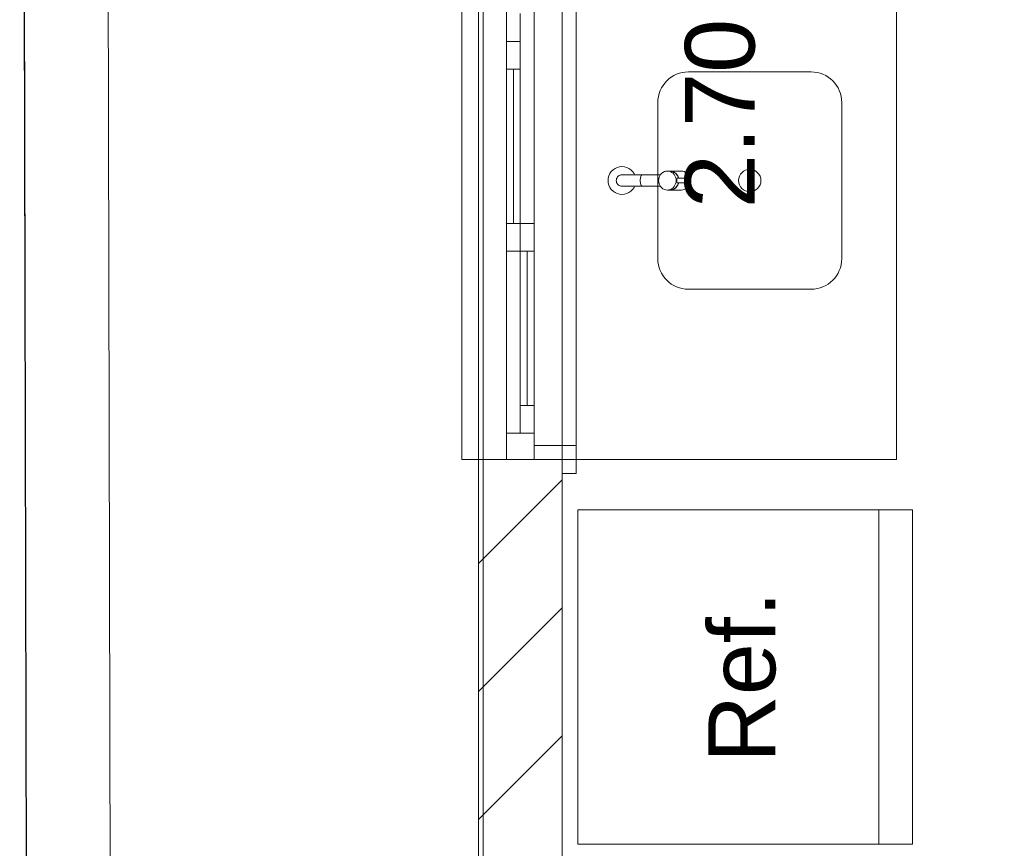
# Model space of a CAD drawing. Header units: millimetres. Extents: x 2826 to 3034, y 1533 to 1590.
# Tile 136 of 248: x 2986.35 to 2988.12, y 1552.79 to 1554.28. Entities that reach past the tile are written whole.
import ezdxf
from ezdxf.enums import TextEntityAlignment as Align

# ---------------------------------------------------------------- set-up
doc = ezdxf.new("R2010")
doc.units = ezdxf.units.MM
doc.layers.add('_Caneta_No__220', color=7, linetype='Continuous', lineweight=15, true_color=0x8a8a8a)
doc.styles.add('ESTILO_GERADO_2', font='arial.ttf')

# ---------------------------------------------------------------- blocks, each defined once
blk = doc.blocks.new('A$Cdd268059')
at = {"layer": '_Caneta_No__220'}
h = blk.add_hatch(dxfattribs=at)
h.set_pattern_fill('TIJOLO_COMUM_0005', color=256, style=0, pattern_type=2)
h.set_pattern_definition([(44.99999999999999, (0.02328418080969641, 0.619311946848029), (-0.114904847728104, 0.114904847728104), [])])
h.paths.add_polyline_path([(0.8232841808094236, 1.969311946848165), (0.9732842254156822, 1.969311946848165), (0.9732842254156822, 6.793521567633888), (0.8232841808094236, 6.793521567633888)])
for p, q in [((4.547473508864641e-13, 11.61714340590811), (0.02553427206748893, 1.469247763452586e-07)), ((0, 11.61714340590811), (0.02206783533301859, 1.01931194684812)), ((0.8232841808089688, 1.819311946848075), (0.8232841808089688, 10.41714351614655)), ((0.9732841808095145, 8.76931194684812), (0.9732841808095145, 6.069311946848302)), ((0.7932841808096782, 6.793521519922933), (0.7932841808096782, 8.293521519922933)), ((0.8232841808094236, 6.793521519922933), (0.8232841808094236, 8.293521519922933)), ((0.9732841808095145, 6.793521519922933), (0.9732841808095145, 8.293521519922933)), ((0.9982841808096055, 6.818521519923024), (0.9982841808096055, 8.268521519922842)), ((0.8732841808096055, 7.543521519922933), (0.8732841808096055, 7.920021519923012)), ((0.9232841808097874, 7.920021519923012), (0.9232841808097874, 7.543521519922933)), ((0.9732841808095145, 6.793521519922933), (0.9732841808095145, 7.793521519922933)), ((1.573284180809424, 6.793521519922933), (1.573284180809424, 7.793521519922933)), ((0.8732841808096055, 7.543521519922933), (0.8732841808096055, 7.593521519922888)), ((0.8982841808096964, 7.593521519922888), (0.8982841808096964, 7.543521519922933)), ((0.8732841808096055, 7.167021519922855), (0.8732841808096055, 7.543521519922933)), ((0.8732841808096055, 7.493521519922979), (0.8732841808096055, 7.543521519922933)), ((0.8732841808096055, 7.543521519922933), (0.8982841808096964, 7.543521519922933)), ((0.8982841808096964, 7.543521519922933), (0.8732841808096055, 7.543521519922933)), ((0.8982841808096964, 7.543521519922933), (0.8982841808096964, 7.493521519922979)), ((0.9232841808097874, 7.543521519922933), (0.9232841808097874, 7.167021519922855)), ((0.8982841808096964, 7.493521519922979), (0.8732841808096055, 7.493521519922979)), ((0.8732841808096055, 7.217021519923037), (0.8732841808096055, 7.493521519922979)), ((0.8857841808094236, 7.217021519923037), (0.8857841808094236, 7.493521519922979)), ((0.8982841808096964, 7.493521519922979), (0.8982841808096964, 7.217021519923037)), ((1.064647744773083, 7.313079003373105), (1.068217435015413, 7.315578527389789)), ((1.068217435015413, 7.315578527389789), (1.072166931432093, 7.317420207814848)), ((1.072166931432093, 7.317420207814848), (1.076376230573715, 7.318548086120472)), ((1.076376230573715, 7.318548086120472), (1.080717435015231, 7.318927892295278)), ((1.080717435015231, 7.318927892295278), (1.085058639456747, 7.318548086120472)), ((1.085058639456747, 7.318548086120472), (1.089267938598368, 7.317420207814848)), ((1.089267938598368, 7.317420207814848), (1.093217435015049, 7.315578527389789)), ((1.093217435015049, 7.315578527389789), (1.096787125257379, 7.313079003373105)), ((1.05571743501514, 7.293927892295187), (1.056097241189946, 7.298269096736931)), ((1.056097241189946, 7.298269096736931), (1.057225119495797, 7.302478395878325)), ((1.057225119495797, 7.302478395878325), (1.059066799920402, 7.306427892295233)), ((1.059066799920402, 7.306427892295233), (1.061566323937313, 7.309997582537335)), ((1.061566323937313, 7.309997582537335), (1.064647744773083, 7.313079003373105)), ((1.070573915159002, 7.295716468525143), (1.071038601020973, 7.297450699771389)), ((1.071038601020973, 7.297450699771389), (1.071797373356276, 7.299077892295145)), ((1.071797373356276, 7.299077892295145), (1.072827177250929, 7.300548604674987)), ((1.072827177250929, 7.300548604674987), (1.074096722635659, 7.301818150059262)), ((1.074096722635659, 7.301818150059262), (1.075567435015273, 7.302847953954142)), ((1.075567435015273, 7.302847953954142), (1.077194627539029, 7.303606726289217)), ((1.077194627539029, 7.303606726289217), (1.078928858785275, 7.304071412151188)), ((1.078928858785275, 7.304071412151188), (1.080717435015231, 7.304227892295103)), ((1.080717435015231, 7.304227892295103), (1.081858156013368, 7.304227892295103)), ((1.081858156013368, 7.304227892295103), (1.085235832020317, 7.304227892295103)), ((1.085235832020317, 7.304227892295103), (1.090718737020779, 7.304227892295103)), ((1.090718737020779, 7.304227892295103), (1.098093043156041, 7.304227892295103)), ((1.096787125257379, 7.313079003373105), (1.099868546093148, 7.309997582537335)), ((1.098093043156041, 7.304227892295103), (1.107071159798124, 7.304227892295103)), ((1.099868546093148, 7.309997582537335), (1.10236807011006, 7.306427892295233)), ((1.10236807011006, 7.306427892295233), (1.103393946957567, 7.304227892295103)), ((1.107071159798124, 7.304227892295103), (1.11730294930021, 7.304227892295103)), ((1.113677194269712, 7.297450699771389), (1.113503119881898, 7.295716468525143)), ((1.113961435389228, 7.299077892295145), (1.113677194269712, 7.297450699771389)), ((1.114347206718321, 7.300548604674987), (1.113961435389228, 7.299077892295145)), ((1.114822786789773, 7.301818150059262), (1.114347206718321, 7.300548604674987)), ((1.115373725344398, 7.302847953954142), (1.114822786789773, 7.301818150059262)), ((1.115983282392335, 7.303606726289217), (1.115373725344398, 7.302847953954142)), ((1.116632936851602, 7.304071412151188), (1.115983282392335, 7.303606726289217)), ((1.11730294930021, 7.304227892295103), (1.116632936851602, 7.304071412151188)), ((1.149635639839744, 7.304227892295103), (1.11730294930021, 7.304227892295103)), ((1.146355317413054, 7.293927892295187), (1.146594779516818, 7.2968799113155)), ((1.146594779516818, 7.2968799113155), (1.147305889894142, 7.299742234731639)), ((1.147305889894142, 7.299742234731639), (1.14846704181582, 7.3024278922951)), ((1.14846704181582, 7.3024278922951), (1.150042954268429, 7.304855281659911)), ((1.150042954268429, 7.304855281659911), (1.151985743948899, 7.306950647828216)), ((1.151985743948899, 7.306950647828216), (1.154236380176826, 7.308650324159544)), ((1.154236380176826, 7.308650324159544), (1.156726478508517, 7.309902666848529)), ((1.156726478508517, 7.309902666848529), (1.159380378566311, 7.310669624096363)), ((1.159380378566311, 7.310669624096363), (1.162117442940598, 7.31092789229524)), ((1.162117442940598, 7.31092789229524), (1.164854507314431, 7.310669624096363)), ((1.166612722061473, 7.31092789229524), (1.162117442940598, 7.31092789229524)), ((1.164854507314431, 7.310669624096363), (1.167508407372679, 7.309902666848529)), ((1.166612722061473, 7.31092789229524), (1.16934978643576, 7.310669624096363)), ((1.166837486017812, 7.310906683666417), (1.167062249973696, 7.31092789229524)), ((1.167062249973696, 7.31092789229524), (1.169799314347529, 7.310669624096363)), ((1.186916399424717, 7.31092789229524), (1.167062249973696, 7.31092789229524)), ((1.167508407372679, 7.309902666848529), (1.16999850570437, 7.308650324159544)), ((1.16934978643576, 7.310669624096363), (1.172003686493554, 7.309902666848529)), ((1.169799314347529, 7.310669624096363), (1.172453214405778, 7.309902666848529)), ((1.16999850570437, 7.308650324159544), (1.172249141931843, 7.306950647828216)), ((1.172003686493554, 7.309902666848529), (1.174493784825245, 7.308650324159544)), ((1.172249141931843, 7.306950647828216), (1.174191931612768, 7.304855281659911)), ((1.172453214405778, 7.309902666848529), (1.174943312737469, 7.308650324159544)), ((1.174191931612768, 7.304855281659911), (1.175767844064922, 7.3024278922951)), ((1.174493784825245, 7.308650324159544), (1.176744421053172, 7.306950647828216)), ((1.174943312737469, 7.308650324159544), (1.177193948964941, 7.306950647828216)), ((1.175767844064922, 7.3024278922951), (1.1769289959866, 7.299742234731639)), ((1.176744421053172, 7.306950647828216), (1.178687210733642, 7.304855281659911)), ((1.1769289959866, 7.299742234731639), (1.177640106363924, 7.2968799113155)), ((1.177193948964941, 7.306950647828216), (1.179136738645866, 7.304855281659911)), ((1.177640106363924, 7.2968799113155), (1.177879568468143, 7.293927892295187)), ((1.178687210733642, 7.304855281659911), (1.180263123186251, 7.3024278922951)), ((1.179097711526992, 7.296499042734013), (1.179177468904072, 7.296863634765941)), ((1.179136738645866, 7.304855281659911), (1.18071265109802, 7.3024278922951)), ((1.179183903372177, 7.296893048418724), (1.179205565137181, 7.296992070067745)), ((1.179205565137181, 7.296992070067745), (1.179346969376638, 7.297391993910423)), ((1.179346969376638, 7.297391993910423), (1.179524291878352, 7.297686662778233)), ((1.179524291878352, 7.297686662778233), (1.179737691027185, 7.297867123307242)), ((1.179737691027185, 7.297867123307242), (1.179984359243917, 7.297927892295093)), ((1.179984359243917, 7.297927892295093), (1.201195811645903, 7.297927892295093)), ((1.180263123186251, 7.3024278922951), (1.181424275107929, 7.299742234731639)), ((1.18071265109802, 7.3024278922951), (1.181873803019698, 7.299742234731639)), ((1.181424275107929, 7.299742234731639), (1.181875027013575, 7.297927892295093)), ((1.181873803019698, 7.299742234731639), (1.182324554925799, 7.297927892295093)), ((1.186916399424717, 7.31092789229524), (1.18965346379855, 7.310669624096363)), ((1.18965346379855, 7.310669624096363), (1.192307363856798, 7.309902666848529)), ((1.192307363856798, 7.309902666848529), (1.19479746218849, 7.308650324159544)), ((1.19479746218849, 7.308650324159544), (1.197048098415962, 7.306950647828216)), ((1.197048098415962, 7.306950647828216), (1.198990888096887, 7.304855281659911)), ((1.198990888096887, 7.304855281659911), (1.200566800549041, 7.3024278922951)), ((1.200047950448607, 7.296499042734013), (1.200232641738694, 7.296992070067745)), ((1.200232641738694, 7.296992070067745), (1.200446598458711, 7.297391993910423)), ((1.200446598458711, 7.297391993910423), (1.200683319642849, 7.297686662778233)), ((1.200566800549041, 7.3024278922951), (1.201727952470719, 7.299742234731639)), ((1.200683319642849, 7.297686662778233), (1.200935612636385, 7.297867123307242)), ((1.200935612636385, 7.297867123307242), (1.201195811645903, 7.297927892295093)), ((1.201195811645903, 7.297927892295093), (1.201456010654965, 7.297867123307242)), ((1.201456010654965, 7.297867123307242), (1.201708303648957, 7.297686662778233)), ((1.201708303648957, 7.297686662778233), (1.201945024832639, 7.297391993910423)), ((1.201727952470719, 7.299742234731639), (1.202439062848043, 7.2968799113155)), ((1.201945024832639, 7.297391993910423), (1.202158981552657, 7.296992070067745)), ((1.202158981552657, 7.296992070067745), (1.202343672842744, 7.296499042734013)), ((1.202439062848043, 7.2968799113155), (1.202536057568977, 7.295684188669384)), ((1.056097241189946, 7.289586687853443), (1.05571743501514, 7.293927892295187)), ((1.057225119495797, 7.28537738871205), (1.056097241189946, 7.289586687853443)), ((1.059066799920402, 7.281427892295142), (1.057225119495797, 7.28537738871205)), ((1.061566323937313, 7.277858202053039), (1.059066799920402, 7.281427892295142)), ((1.070417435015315, 7.293927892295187), (1.070573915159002, 7.295716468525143)), ((1.070573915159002, 7.292139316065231), (1.070417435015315, 7.293927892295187)), ((1.071038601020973, 7.290405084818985), (1.070573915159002, 7.292139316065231)), ((1.071797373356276, 7.288777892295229), (1.071038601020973, 7.290405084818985)), ((1.072827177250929, 7.287307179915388), (1.071797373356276, 7.288777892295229)), ((1.074096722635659, 7.286037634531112), (1.072827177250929, 7.287307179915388)), ((1.075567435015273, 7.285007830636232), (1.074096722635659, 7.286037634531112)), ((1.077194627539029, 7.284249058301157), (1.075567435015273, 7.285007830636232)), ((1.078928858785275, 7.283784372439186), (1.077194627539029, 7.284249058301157)), ((1.080717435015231, 7.283627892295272), (1.078928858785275, 7.283784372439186)), ((1.080717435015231, 7.283627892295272), (1.081858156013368, 7.283627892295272)), ((1.081858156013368, 7.283627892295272), (1.085235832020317, 7.283627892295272)), ((1.085235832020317, 7.283627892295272), (1.090718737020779, 7.283627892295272)), ((1.090718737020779, 7.283627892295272), (1.098093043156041, 7.283627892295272)), ((1.098093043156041, 7.283627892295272), (1.107071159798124, 7.283627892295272)), ((1.10236807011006, 7.281427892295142), (1.099868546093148, 7.277858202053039)), ((1.103393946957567, 7.283627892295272), (1.10236807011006, 7.281427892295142)), ((1.107071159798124, 7.283627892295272), (1.11730294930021, 7.283627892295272)), ((1.113503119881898, 7.295716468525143), (1.11344450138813, 7.293927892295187)), ((1.11344450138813, 7.293927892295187), (1.113503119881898, 7.292139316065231)), ((1.113503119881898, 7.292139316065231), (1.113677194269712, 7.290405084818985)), ((1.113677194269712, 7.290405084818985), (1.113961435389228, 7.288777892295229)), ((1.113961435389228, 7.288777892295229), (1.114347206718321, 7.287307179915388)), ((1.114347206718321, 7.287307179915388), (1.114822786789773, 7.286037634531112)), ((1.114822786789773, 7.286037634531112), (1.115373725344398, 7.285007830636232)), ((1.115373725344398, 7.285007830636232), (1.115983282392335, 7.284249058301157)), ((1.115983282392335, 7.284249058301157), (1.116632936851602, 7.283784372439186)), ((1.116632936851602, 7.283784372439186), (1.11730294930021, 7.283627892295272)), ((1.149635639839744, 7.283627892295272), (1.11730294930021, 7.283627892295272)), ((1.146594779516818, 7.290975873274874), (1.146355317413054, 7.293927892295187)), ((1.147305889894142, 7.288113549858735), (1.146594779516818, 7.290975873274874)), ((1.14846704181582, 7.285427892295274), (1.147305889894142, 7.288113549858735)), ((1.150042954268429, 7.283000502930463), (1.14846704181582, 7.285427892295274)), ((1.151985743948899, 7.280905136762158), (1.150042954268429, 7.283000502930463)), ((1.154236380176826, 7.27920546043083), (1.151985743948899, 7.280905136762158)), ((1.156726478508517, 7.277953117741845), (1.154236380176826, 7.27920546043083)), ((1.16999850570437, 7.27920546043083), (1.167508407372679, 7.277953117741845)), ((1.172249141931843, 7.280905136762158), (1.16999850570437, 7.27920546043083)), ((1.174493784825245, 7.27920546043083), (1.172003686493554, 7.277953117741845)), ((1.174191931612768, 7.283000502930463), (1.172249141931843, 7.280905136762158)), ((1.174943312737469, 7.27920546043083), (1.172453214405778, 7.277953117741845)), ((1.175767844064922, 7.285427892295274), (1.174191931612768, 7.283000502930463)), ((1.176744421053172, 7.280905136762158), (1.174493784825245, 7.27920546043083)), ((1.177193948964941, 7.280905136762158), (1.174943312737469, 7.27920546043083)), ((1.1769289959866, 7.288113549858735), (1.175767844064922, 7.285427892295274)), ((1.178687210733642, 7.283000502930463), (1.176744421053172, 7.280905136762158)), ((1.177640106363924, 7.290975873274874), (1.1769289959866, 7.288113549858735)), ((1.179136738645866, 7.283000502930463), (1.177193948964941, 7.280905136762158)), ((1.177879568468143, 7.293927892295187), (1.177640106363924, 7.290975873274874)), ((1.180263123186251, 7.285427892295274), (1.178687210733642, 7.283000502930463)), ((1.178928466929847, 7.293927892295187), (1.178938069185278, 7.294622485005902)), ((1.178938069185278, 7.293233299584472), (1.178928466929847, 7.293927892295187)), ((1.178938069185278, 7.294622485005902), (1.178967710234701, 7.295295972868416)), ((1.178967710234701, 7.292559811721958), (1.178938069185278, 7.293233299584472)), ((1.178967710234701, 7.295295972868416), (1.179019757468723, 7.29592789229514)), ((1.179019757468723, 7.291927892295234), (1.178967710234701, 7.292559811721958)), ((1.179019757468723, 7.29592789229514), (1.179097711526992, 7.296499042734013)), ((1.179097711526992, 7.291356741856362), (1.179019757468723, 7.291927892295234)), ((1.179177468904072, 7.290992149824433), (1.179097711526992, 7.291356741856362)), ((1.18071265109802, 7.285427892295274), (1.179136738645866, 7.283000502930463)), ((1.179205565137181, 7.290863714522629), (1.179183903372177, 7.29096273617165)), ((1.179346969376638, 7.290463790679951), (1.179205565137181, 7.290863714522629)), ((1.179524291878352, 7.290169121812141), (1.179346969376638, 7.290463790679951)), ((1.179737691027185, 7.289988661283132), (1.179524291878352, 7.290169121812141)), ((1.179984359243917, 7.289927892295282), (1.179737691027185, 7.289988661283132)), ((1.179984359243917, 7.289927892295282), (1.201195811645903, 7.289927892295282)), ((1.181424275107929, 7.288113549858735), (1.180263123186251, 7.285427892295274)), ((1.181873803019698, 7.288113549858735), (1.18071265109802, 7.285427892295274)), ((1.181875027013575, 7.289927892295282), (1.181424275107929, 7.288113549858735)), ((1.182324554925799, 7.289927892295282), (1.181873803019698, 7.288113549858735)), ((1.19479746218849, 7.27920546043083), (1.192307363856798, 7.277953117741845)), ((1.197048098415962, 7.280905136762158), (1.19479746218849, 7.27920546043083)), ((1.198990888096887, 7.283000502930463), (1.197048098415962, 7.280905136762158)), ((1.200566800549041, 7.285427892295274), (1.198990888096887, 7.283000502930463)), ((1.199697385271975, 7.293927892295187), (1.19972014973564, 7.294622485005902)), ((1.19972014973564, 7.293233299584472), (1.199697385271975, 7.293927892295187)), ((1.19972014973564, 7.294622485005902), (1.199787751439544, 7.295295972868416)), ((1.199787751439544, 7.292559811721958), (1.19972014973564, 7.293233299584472)), ((1.199787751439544, 7.295295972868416), (1.19989813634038, 7.29592789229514)), ((1.19989813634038, 7.291927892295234), (1.199787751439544, 7.292559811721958)), ((1.19989813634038, 7.29592789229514), (1.200047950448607, 7.296499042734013)), ((1.200047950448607, 7.291356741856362), (1.19989813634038, 7.291927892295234)), ((1.200232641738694, 7.290863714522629), (1.200047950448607, 7.291356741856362)), ((1.200446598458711, 7.290463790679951), (1.200232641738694, 7.290863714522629)), ((1.200683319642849, 7.290169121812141), (1.200446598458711, 7.290463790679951)), ((1.201727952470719, 7.288113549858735), (1.200566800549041, 7.285427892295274)), ((1.200935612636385, 7.289988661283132), (1.200683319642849, 7.290169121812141)), ((1.201195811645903, 7.289927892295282), (1.200935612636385, 7.289988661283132)), ((1.201456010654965, 7.289988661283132), (1.201195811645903, 7.289927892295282)), ((1.201708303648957, 7.290169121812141), (1.201456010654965, 7.289988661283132)), ((1.201945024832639, 7.290463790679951), (1.201708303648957, 7.290169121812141)), ((1.202439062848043, 7.290975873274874), (1.201727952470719, 7.288113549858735)), ((1.202158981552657, 7.290863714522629), (1.201945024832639, 7.290463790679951)), ((1.202343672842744, 7.291356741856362), (1.202158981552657, 7.290863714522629)), ((1.202343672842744, 7.296499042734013), (1.202493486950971, 7.29592789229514)), ((1.202493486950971, 7.291927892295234), (1.202343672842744, 7.291356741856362)), ((1.202536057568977, 7.292171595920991), (1.202439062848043, 7.290975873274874)), ((1.202493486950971, 7.29592789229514), (1.202603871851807, 7.295295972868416)), ((1.202603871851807, 7.292559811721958), (1.202493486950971, 7.291927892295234)), ((1.202603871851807, 7.295295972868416), (1.202671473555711, 7.294622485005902)), ((1.202671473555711, 7.293233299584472), (1.202603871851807, 7.292559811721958)), ((1.202671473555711, 7.294622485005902), (1.202694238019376, 7.293927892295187)), ((1.202694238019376, 7.293927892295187), (1.202671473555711, 7.293233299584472)), ((1.064647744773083, 7.27477678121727), (1.061566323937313, 7.277858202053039)), ((1.068217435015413, 7.272277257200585), (1.064647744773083, 7.27477678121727)), ((1.072166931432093, 7.270435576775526), (1.068217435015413, 7.272277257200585)), ((1.076376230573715, 7.269307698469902), (1.072166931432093, 7.270435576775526)), ((1.080717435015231, 7.268927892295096), (1.076376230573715, 7.269307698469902)), ((1.085058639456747, 7.269307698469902), (1.080717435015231, 7.268927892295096)), ((1.089267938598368, 7.270435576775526), (1.085058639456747, 7.269307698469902)), ((1.093217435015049, 7.272277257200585), (1.089267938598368, 7.270435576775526)), ((1.096787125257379, 7.27477678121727), (1.093217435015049, 7.272277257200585)), ((1.099868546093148, 7.277858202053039), (1.096787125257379, 7.27477678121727)), ((1.159380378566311, 7.277186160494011), (1.156726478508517, 7.277953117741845)), ((1.162117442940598, 7.276927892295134), (1.159380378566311, 7.277186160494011)), ((1.164854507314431, 7.277186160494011), (1.162117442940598, 7.276927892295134)), ((1.166612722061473, 7.276927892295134), (1.162117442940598, 7.276927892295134)), ((1.167508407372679, 7.277953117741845), (1.164854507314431, 7.277186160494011)), ((1.16934978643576, 7.277186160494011), (1.166612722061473, 7.276927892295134)), ((1.167062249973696, 7.276927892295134), (1.166837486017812, 7.276949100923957)), ((1.169799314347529, 7.277186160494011), (1.167062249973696, 7.276927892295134)), ((1.186916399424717, 7.276927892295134), (1.167062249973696, 7.276927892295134)), ((1.172003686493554, 7.277953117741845), (1.16934978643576, 7.277186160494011)), ((1.172453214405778, 7.277953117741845), (1.169799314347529, 7.277186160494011)), ((1.18965346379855, 7.277186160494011), (1.186916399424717, 7.276927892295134)), ((1.192307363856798, 7.277953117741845), (1.18965346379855, 7.277186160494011)), ((0.8732841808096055, 6.840521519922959), (0.8732841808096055, 7.217021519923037)), ((0.8732841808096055, 7.167021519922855), (0.8732841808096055, 7.217021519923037)), ((0.8732841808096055, 7.217021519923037), (0.8982841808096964, 7.217021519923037)), ((0.8982841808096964, 7.167021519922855), (0.8982841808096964, 7.217021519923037)), ((0.8982841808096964, 7.217021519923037), (0.9232841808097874, 7.217021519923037)), ((0.8982841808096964, 7.217021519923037), (0.8982841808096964, 7.167021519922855)), ((0.9232841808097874, 7.217021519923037), (0.9232841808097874, 6.840521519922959)), ((0.9232841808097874, 7.217021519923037), (0.9232841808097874, 7.167021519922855)), ((0.8982841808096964, 7.167021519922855), (0.8732841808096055, 7.167021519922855)), ((0.9232841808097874, 7.167021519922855), (0.8982841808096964, 7.167021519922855)), ((0.8982841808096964, 6.890521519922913), (0.8982841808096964, 7.167021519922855)), ((0.9107841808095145, 6.890521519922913), (0.9107841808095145, 7.167021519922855)), ((0.9232841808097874, 7.167021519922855), (0.9232841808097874, 6.890521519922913)), ((0.8982841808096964, 6.840521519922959), (0.8982841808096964, 6.890521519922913)), ((0.8982841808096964, 6.890521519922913), (0.9232841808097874, 6.890521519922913)), ((0.9232841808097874, 6.890521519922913), (0.9232841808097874, 6.840521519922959)), ((0.8732841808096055, 6.793521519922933), (0.8732841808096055, 6.840521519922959)), ((0.8732841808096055, 6.840521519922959), (0.9232841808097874, 6.840521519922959)), ((0.9232841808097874, 6.840521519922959), (0.8982841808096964, 6.840521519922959)), ((0.9232841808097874, 6.840521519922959), (0.9232841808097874, 6.793521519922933)), ((0.9232841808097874, 6.818521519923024), (0.9732841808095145, 6.818521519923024)), ((0.9232841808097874, 6.793521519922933), (0.9232841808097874, 6.818521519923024)), ((0.9732841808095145, 6.818521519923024), (0.9732841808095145, 6.793521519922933)), ((0.9732841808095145, 6.768521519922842), (0.9732841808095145, 6.818521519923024)), ((0.9732841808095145, 6.818521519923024), (0.9982841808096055, 6.818521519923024)), ((0.9982841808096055, 6.818521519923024), (0.9982841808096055, 6.768521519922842)), ((0.8232841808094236, 6.793521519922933), (0.7932841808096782, 6.793521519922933)), ((0.8232841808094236, 6.793521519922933), (0.8732841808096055, 6.793521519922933)), ((0.8232841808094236, 6.793521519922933), (0.8732841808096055, 6.793521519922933)), ((0.8732841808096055, 6.793521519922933), (0.9232841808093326, 6.793521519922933)), ((0.8732841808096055, 6.793521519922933), (0.9232841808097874, 6.793521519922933)), ((0.8732841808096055, 6.793521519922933), (0.9232841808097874, 6.793521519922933)), ((0.9232841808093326, 6.793521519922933), (0.9732841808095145, 6.793521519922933)), ((0.9732841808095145, 6.793521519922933), (0.9232841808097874, 6.793521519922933)), ((0.9232841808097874, 6.793521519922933), (0.9732841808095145, 6.793521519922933)), ((0.9232841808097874, 6.793521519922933), (0.9732841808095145, 6.793521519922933)), ((0.9732841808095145, 6.793521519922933), (0.9732841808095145, 6.768521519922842)), ((0.9732841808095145, 6.793521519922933), (0.9732841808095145, 6.768521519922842)), ((0.9732841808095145, 6.793521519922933), (0.9732841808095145, 6.768521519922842)), ((1.573284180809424, 6.793521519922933), (0.9732841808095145, 6.793521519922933)), ((0.9982841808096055, 6.768521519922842), (0.9732841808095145, 6.768521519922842)), ((1.541716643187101, 6.103259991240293), (1.541716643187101, 6.703259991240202))]:
    blk.add_line(p, q, dxfattribs=at)
for points in [[(0.8316279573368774, 1.819311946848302), (18.84632809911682, 1.819311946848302), (18.85023596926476, 0.04137650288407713), (25.16375951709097, 0.05525351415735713), (25.16375951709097, 1.819311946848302), (41.00696253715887, 1.819311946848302), (41.00696253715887, 17.38691466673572), (31.02116999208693, 17.38691466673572), (31.02116999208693, 11.61714340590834), (18.84632809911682, 11.61714340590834), (18.84632809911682, 10.41714351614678), (0.8316279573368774, 10.41714351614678)], [(1.601716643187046, 6.103259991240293), (1.601716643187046, 6.703259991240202), (1.001716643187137, 6.703259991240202), (1.001716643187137, 6.103259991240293)]]:
    blk.add_lwpolyline(points, close=True, dxfattribs=at)
for points in [[(0.0003296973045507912, 11.46714340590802), (0.02553427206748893, 1.469247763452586e-07)], [(0.1712092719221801, 1.967879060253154), (0.150330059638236, 11.46714340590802)], [(0.8232841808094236, 6.793521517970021), (0.8232841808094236, 1.969311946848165)], [(0.9732841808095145, 6.069311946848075), (0.9732841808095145, 6.793521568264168)]]:
    blk.add_lwpolyline(points, dxfattribs=at)
for points in [[(1.144972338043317, 7.153927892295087, 0.414213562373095), (1.199972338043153, 7.098927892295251), (1.419972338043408, 7.098927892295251, 0.414213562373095), (1.474972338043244, 7.153927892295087), (1.474972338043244, 7.43392789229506, 0.414213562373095), (1.419972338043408, 7.488927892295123), (1.199972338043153, 7.488927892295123, 0.414213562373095), (1.144972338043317, 7.43392789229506)], [(1.329972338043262, 7.293927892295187, 0.9999999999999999), (1.289972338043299, 7.293927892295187, 0.9999999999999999)]]:
    blk.add_lwpolyline(points, format="xyb", close=True, dxfattribs=at)
at = {"layer": '_Caneta_No__220', "insert": (1.25706214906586, 7.414309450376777), "char_height": 0.125, "attachment_point": 5, "rotation": 90, "style": 'ESTILO_GERADO_2'}
blk.add_mtext('\\A1;2.70', dxfattribs=at)
at = {"layer": '_Caneta_No__220', "style": 'ESTILO_GERADO_2'}
for p in [(34.43090520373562, 10.54570028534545), (35.03090520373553, 10.54570028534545)]:
    blk.add_attdef('txt', text='', height=0.12, dxfattribs=at).set_placement(p, align=Align.MIDDLE_CENTER)
blk.add_attdef('txt', text='', height=0.12, rotation=90, dxfattribs=at).set_placement((1.295823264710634, 6.403259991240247), align=Align.MIDDLE_CENTER)

msp = doc.modelspace()

# ---------------------------------------------------------------- block references
ref = msp.add_blockref('A$Cdd268059', (2986.353275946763, 1546.693364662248))
ref.add_attrib('txt', 'Ref.', dxfattribs={"layer": '_Caneta_No__220', "height": 0.12, "rotation": 90, "style": 'ESTILO_GERADO_2'}).set_placement((2987.649099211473, 1553.096624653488), align=Align.MIDDLE_CENTER)

doc.saveas('drawing.dxf')
